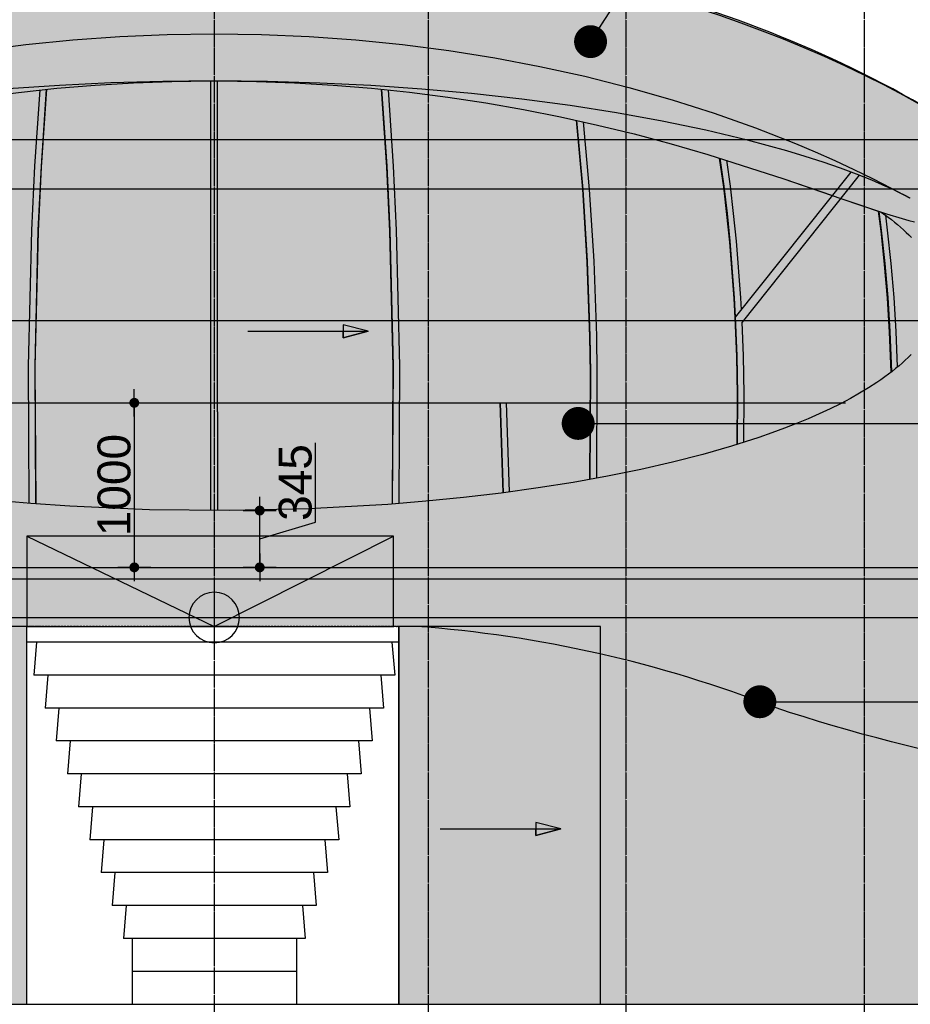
# Model space of a CAD drawing. Header units: metres. Extents: x 135527 to 1530300, y -118103 to -69281.
# Tile 68 of 88: x 208094 to 213506, y -94335 to -88352. Entities that reach past the tile are written whole.
import ezdxf

# ---------------------------------------------------------------- set-up
doc = ezdxf.new("R2010")
doc.units = ezdxf.units.M
doc.header["$LTSCALE"] = 0.1
doc.header["$PDMODE"] = 35
for name, pattern in [('DASHDOT', [1, 0.5, -0.25, 0, -0.25]), ('DASHDOT2', [12.7, 6.35, -3.175, 0, -3.175]), ('HIDDEN', [0.375, 0.25, -0.125]), ('HIDDEN2', [4.7625, 3.175, -1.5875])]:
    doc.linetypes.add(name, pattern=pattern)
doc.layers.get('DEFPOINTS').update_dxf_attribs({"color": 6})
for name, color, linetype in [('_01-STRAMIENEN', 8, 'DASHDOT2'), ('_02-section-thick', 3, 'Continuous'), ('_02Constructie', 2, 'Continuous'), ('_03-PROJECTION', 1, 'Continuous'), ('_04-HIDDEN', 7, 'HIDDEN2'), ('_05-TEXT', 8, 'Continuous'), ('_05text100', 8, 'Continuous'), ('_06-DIMENSIONS', 7, 'Continuous')]:
    doc.layers.add(name, color=color, linetype=linetype)
doc.layers.add('_01Hulplijnen', color=6, linetype='Continuous', plot=False)
for name, color, linetype, true_color in [('_09_afdruiprand', 7, 'Continuous', 0xd49d1c), ('_09_hatch_kleur', 7, 'Continuous', 0x87ded1), ('_09_hatch_zand_licht', 7, 'Continuous', 0xf4e799), ('Default', 7, 'Continuous', 0x000000)]:
    doc.layers.add(name, color=color, linetype=linetype, true_color=true_color)
doc.styles.add('NIO 1_100 klein', font='arial.ttf', dxfattribs={"height": 200})
doc.styles.add('NIOstandard', font='arial.ttf')
doc.dimstyles.new('NIO-100-KLEIN', dxfattribs={"dimtxt": 200, "dimasz": 20, "dimexe": 2, "dimexo": 5, "dimgap": 20, "dimtad": 1, "dimdec": 0, "dimzin": 0, "dimdsep": 46, "dimtxsty": 'NIOstandard', "dimblk1": 'MAATSTR', "dimblk2": 'MAATSTR', "dimsah": 1, "dimcen": 0, "dimdle": 1.5, "dimse1": 1, "dimse2": 1, "dimclrd": 7, "dimclre": 256, "dimclrt": 256, "dimazin": 0, "dimtfac": 1, "dimtdec": 0, "dimtofl": 0, "dimtmove": 1, "dimatfit": 2, "dimldrblk": 'MAATSTR', "dimfxl": 1, "dimtvp": 1, "dimtolj": 1, "dimtzin": 0, "dimarcsym": 0})
doc.dimstyles.new('NIO-5-KLEIN', dxfattribs={"dimtxt": 10, "dimasz": 1, "dimexe": 2, "dimexo": 5, "dimgap": 1, "dimtad": 1, "dimdec": 0, "dimzin": 0, "dimdsep": 46, "dimtxsty": 'NIOstandard', "dimblk1": 'MAATSTR', "dimblk2": 'MAATSTR', "dimsah": 1, "dimcen": 0, "dimdle": 1.5, "dimse1": 1, "dimse2": 1, "dimclrd": 7, "dimclre": 256, "dimclrt": 256, "dimazin": 0, "dimtfac": 1, "dimtdec": 0, "dimtofl": 0, "dimtmove": 1, "dimatfit": 2, "dimldrblk": 'MAATSTR', "dimfxl": 1, "dimtvp": 1, "dimtolj": 1, "dimtzin": 0, "dimarcsym": 0})

# ---------------------------------------------------------------- blocks, each defined once
blk = doc.blocks.new('refpoint')
at = {"layer": '_01Hulplijnen'}
for p, q in [((0, 307), (0, -307)), ((307, 0), (-307, 0))]:
    blk.add_line(p, q, dxfattribs=at)
blk.add_circle((0, 0), 307, dxfattribs=at)
blk = doc.blocks.new('*U326')
at = {"layer": '_01-STRAMIENEN', "linetype": 'DASHDOT', "ltscale": 40}
for points in [[(4700, 7145.4), (4700, -2112)], [(6000, 7145.4), (6000, -2112)], [(7200, 7145.4), (7200, -2112)], [(8650, 7145.4), (8650, -2112)]]:
    blk.add_lwpolyline(points, dxfattribs=at)
at = {"layer": '_01Hulplijnen'}
blk.add_lwpolyline([(11200, 2350, 0.144878), (10762.2, 3829.1, 0.107174), (9296.2, 5284.5, 0.077575), (7293.9, 6162.8, 0.064725), (4700, 6500, 0.064725), (2106.1, 6162.8, 0.077575), (103.8, 5284.5, 0.107174), (-1362.2, 3829.1, 0.144878), (-1800, 2350, 0.144878), (-1362.2, 870.9, 0.107174), (103.8, -584.5, 0.077575), (2106.1, -1462.8, 0.064725), (4700, -1800, 0.064725), (7293.9, -1462.8, 0.077575), (9296.2, -584.5, 0.107174), (10762.2, 870.9, 0.144878)], format="xyb", close=True, dxfattribs=at)
at = {"layer": '_04-HIDDEN', "xscale": -0.5, "yscale": 0.5}
blk.add_blockref('refpoint', (4700, 2350), dxfattribs=at)
blk = doc.blocks.new('*U396')
at = {"layer": '_01-STRAMIENEN', "color": 253, "linetype": 'HIDDEN', "ltscale": 40}
for points in [[(-14151.5, 5255), (1244.5, 5255)], [(-14151.5, 4955), (1244.5, 4955)], [(-14151.5, 4155), (1244.5, 4155)], [(-14151.5, 2655), (1244.5, 2655)], [(-14151.5, 2350), (1244.5, 2350)], [(-14151.5, 0), (1244.5, 0)]]:
    blk.add_lwpolyline(points, dxfattribs=at)
at = {"layer": '_01Hulplijnen', "ltscale": 40}
blk.add_lwpolyline([(-14151.5, 2585), (1244.5, 2585)], dxfattribs=at)
blk = doc.blocks.new('voorgevel')
at = {"layer": 'Default', "color": 1}
for p, q in [((-1139.2, 0), (-1139.2, 2296.7)), ((-1129.9, 2296.7), (-1139.2, 2296.7)), ((-1129.9, 2296.7), (-1127.5, 2296.7)), ((-1110.8, 2296.7), (-1127.5, 2296.7)), ((-1110.8, 2296.7), (-1108, 2296.7)), ((-1091.8, 2296.7), (-1108, 2296.7)), ((-1091.8, 2296.7), (-1088.5, 2296.7)), ((-1072.7, 2296.7), (-1088.5, 2296.7)), ((-1072.7, 2296.7), (-1069, 2296.7)), ((-1053.6, 2296.7), (-1069, 2296.7)), ((-1053.6, 2296.7), (-1049.6, 2296.7)), ((-1034.6, 2296.7), (-1049.6, 2296.7)), ((-1034.6, 2296.7), (-1030.1, 2296.7)), ((-1015.5, 2296.7), (-1030.1, 2296.7)), ((-1015.5, 2296.7), (-1010.7, 2296.7)), ((-996.4, 2296.7), (-1010.7, 2296.7)), ((-996.4, 2296.7), (-991.3, 2296.7)), ((-977.3, 2296.7), (-991.3, 2296.7)), ((-977.3, 2296.7), (-971.9, 2296.7)), ((-958.2, 2296.7), (-971.9, 2296.7)), ((-958.2, 2296.7), (-952.4, 2296.7)), ((-939.1, 2296.7), (-952.4, 2296.7)), ((-939.1, 2296.7), (-933.1, 2296.7)), ((-920, 2296.7), (-933.1, 2296.7)), ((-920, 2296.7), (-913.7, 2296.7)), ((-900.9, 2296.7), (-913.7, 2296.7)), ((-900.9, 2296.7), (-894.3, 2296.7)), ((-881.8, 2296.7), (-894.3, 2296.7)), ((-881.8, 2296.7), (-874.8, 2296.7)), ((-862.6, 2296.7), (-874.8, 2296.7)), ((-862.6, 2296.7), (-855.5, 2296.7)), ((-843.5, 2296.7), (-855.5, 2296.7)), ((-843.5, 2296.7), (-836.1, 2296.7)), ((-824.3, 2296.7), (-836.1, 2296.7)), ((-824.3, 2296.7), (-816.7, 2296.7)), ((-805.2, 2296.7), (-816.7, 2296.7)), ((-805.2, 2296.7), (-797.3, 2296.7)), ((-786, 2296.7), (-797.3, 2296.7)), ((-786, 2296.7), (-778, 2296.7)), ((-766.9, 2296.7), (-778, 2296.7)), ((-766.9, 2296.7), (-758.7, 2296.7)), ((-747.7, 2296.7), (-758.7, 2296.7)), ((-747.7, 2296.7), (-739.4, 2296.7)), ((-728.6, 2296.7), (-739.4, 2296.7)), ((-728.6, 2296.7), (-720.2, 2296.7)), ((-709.4, 2296.7), (-720.2, 2296.7)), ((-709.4, 2296.7), (-700.9, 2296.7)), ((-690.2, 2296.7), (-700.9, 2296.7)), ((-690.2, 2296.7), (-681.7, 2296.7)), ((-671.1, 2296.7), (-681.7, 2296.7)), ((-671.1, 2296.7), (-662.5, 2296.7)), ((-651.9, 2296.7), (-662.5, 2296.7)), ((-651.9, 2296.7), (-643.3, 2296.7)), ((-632.7, 2296.7), (-643.3, 2296.7)), ((-632.7, 2296.7), (-624.1, 2296.7)), ((-613.5, 2296.7), (-624.1, 2296.7)), ((-613.5, 2296.7), (-605, 2296.7)), ((-594.4, 2296.7), (-605, 2296.7)), ((-594.4, 2296.7), (-585.8, 2296.7)), ((-575.2, 2296.7), (-585.8, 2296.7)), ((-575.2, 2296.7), (-566.6, 2296.7)), ((-556.1, 2296.7), (-566.6, 2296.7)), ((-556.1, 2296.7), (-547.4, 2296.7)), ((-537, 2296.7), (-547.4, 2296.7)), ((-537, 2296.7), (-528.3, 2296.7)), ((-517.8, 2296.7), (-528.3, 2296.7)), ((-517.8, 2296.7), (-509.2, 2296.7)), ((-498.6, 2296.7), (-509.2, 2296.7)), ((-498.6, 2296.7), (-490, 2296.7)), ((-479.5, 2296.7), (-490, 2296.7)), ((-479.5, 2296.7), (-471, 2296.7)), ((-460.3, 2296.7), (-471, 2296.7)), ((-460.3, 2296.7), (-451.9, 2296.7)), ((-441.2, 2296.7), (-451.9, 2296.7)), ((-441.2, 2296.7), (-432.8, 2296.7)), ((-422, 2296.7), (-432.8, 2296.7)), ((-422, 2296.7), (-413.8, 2296.7)), ((-402.9, 2296.7), (-413.8, 2296.7)), ((-402.9, 2296.7), (-394.8, 2296.7)), ((-383.7, 2296.7), (-394.8, 2296.7)), ((-383.7, 2296.7), (-375.8, 2296.7)), ((-364.5, 2296.7), (-375.8, 2296.7)), ((-364.5, 2296.7), (-356.8, 2296.7)), ((-345.4, 2296.7), (-356.8, 2296.7)), ((-345.4, 2296.7), (-337.8, 2296.7)), ((-326.2, 2296.7), (-337.8, 2296.7)), ((-326.2, 2296.7), (-318.9, 2296.7)), ((-307, 2296.7), (-318.9, 2296.7)), ((-307, 2296.7), (-300, 2296.7)), ((-287.9, 2296.7), (-300, 2296.7)), ((-287.9, 2296.7), (-281.1, 2296.7)), ((-268.7, 2296.7), (-281.1, 2296.7)), ((-268.7, 2296.7), (-262.2, 2296.7)), ((-249.5, 2296.7), (-262.2, 2296.7)), ((-249.5, 2296.7), (-243.3, 2296.7)), ((-230.3, 2296.7), (-243.3, 2296.7)), ((-230.3, 2296.7), (-224.5, 2296.7)), ((-211.1, 2296.7), (-224.5, 2296.7)), ((-211.1, 2296.7), (-205.7, 2296.7)), ((-192, 2296.7), (-205.7, 2296.7)), ((-192, 2296.7), (-186.9, 2296.7)), ((-172.8, 2296.7), (-186.9, 2296.7)), ((-172.8, 2296.7), (-168.1, 2296.7)), ((-153.6, 2296.7), (-168.1, 2296.7)), ((-153.6, 2296.7), (-149.4, 2296.7)), ((-134.4, 2296.7), (-149.4, 2296.7)), ((-134.4, 2296.7), (-130.7, 2296.7)), ((-115.2, 2296.7), (-130.7, 2296.7)), ((-115.2, 2296.7), (-111.9, 2296.7)), ((-96.1, 2296.7), (-111.9, 2296.7)), ((-96.1, 2296.7), (-93.2, 2296.7)), ((-76.9, 2296.7), (-93.2, 2296.7)), ((-76.9, 2296.7), (-74.5, 2296.7)), ((-57.7, 2296.7), (-74.5, 2296.7)), ((-57.7, 2296.7), (-55.9, 2296.7)), ((-38.5, 2296.7), (-55.9, 2296.7)), ((-38.5, 2296.7), (-37.3, 2296.7)), ((-19.3, 2296.7), (-37.3, 2296.7)), ((-19.3, 2296.7), (-9.2, 2296.7)), ((-0.1, 2296.7), (-9.2, 2296.7)), ((-0.1, 2296.7), (0, 2296.7)), ((0, 2296.7), (19, 2296.7)), ((37.2, 2296.7), (19, 2296.7)), ((37.2, 2296.7), (38.2, 2296.7)), ((55.9, 2296.7), (38.2, 2296.7)), ((55.9, 2296.7), (57.4, 2296.7)), ((74.5, 2296.7), (57.4, 2296.7)), ((74.5, 2296.7), (76.6, 2296.7)), ((93.2, 2296.7), (76.6, 2296.7)), ((93.2, 2296.7), (95.8, 2296.7)), ((111.9, 2296.7), (95.8, 2296.7)), ((111.9, 2296.7), (115, 2296.7)), ((130.6, 2296.7), (115, 2296.7)), ((130.6, 2296.7), (134.2, 2296.7)), ((149.4, 2296.7), (134.2, 2296.7)), ((149.4, 2296.7), (153.4, 2296.7)), ((168.1, 2296.7), (153.4, 2296.7)), ((168.1, 2296.7), (172.6, 2296.7)), ((186.9, 2296.7), (172.6, 2296.7)), ((186.9, 2296.7), (191.8, 2296.7)), ((205.7, 2296.7), (191.8, 2296.7)), ((205.7, 2296.7), (210.9, 2296.7)), ((224.5, 2296.7), (210.9, 2296.7)), ((224.5, 2296.7), (230.1, 2296.7)), ((243.3, 2296.7), (230.1, 2296.7)), ((243.3, 2296.7), (249.3, 2296.7)), ((262.1, 2296.7), (249.3, 2296.7)), ((262.1, 2296.7), (268.5, 2296.7)), ((281, 2296.7), (268.5, 2296.7)), ((281, 2296.7), (287.7, 2296.7)), ((299.9, 2296.7), (287.7, 2296.7)), ((299.9, 2296.7), (306.9, 2296.7)), ((318.8, 2296.7), (306.9, 2296.7)), ((318.8, 2296.7), (326, 2296.7)), ((337.7, 2296.7), (326, 2296.7)), ((337.7, 2296.7), (345.2, 2296.7)), ((356.7, 2296.7), (345.2, 2296.7)), ((356.7, 2296.7), (364.4, 2296.7)), ((375.7, 2296.7), (364.4, 2296.7)), ((375.7, 2296.7), (383.6, 2296.7)), ((394.7, 2296.7), (383.6, 2296.7)), ((394.7, 2296.7), (402.7, 2296.7)), ((413.7, 2296.7), (402.7, 2296.7)), ((413.7, 2296.7), (421.9, 2296.7)), ((432.7, 2296.7), (421.9, 2296.7)), ((432.7, 2296.7), (441.1, 2296.7)), ((451.8, 2296.7), (441.1, 2296.7)), ((451.8, 2296.7), (460.3, 2296.7)), ((470.8, 2296.7), (460.3, 2296.7)), ((470.8, 2296.7), (479.4, 2296.7)), ((489.9, 2296.7), (479.4, 2296.7)), ((489.9, 2296.7), (498.6, 2296.7)), ((509, 2296.7), (498.6, 2296.7)), ((509, 2296.7), (517.7, 2296.7)), ((528.1, 2296.7), (517.7, 2296.7)), ((528.1, 2296.7), (536.9, 2296.7)), ((547.2, 2296.7), (536.9, 2296.7)), ((547.2, 2296.7), (556.1, 2296.7)), ((566.3, 2296.7), (556.1, 2296.7)), ((566.3, 2296.7), (575.2, 2296.7)), ((585.5, 2296.7), (575.2, 2296.7)), ((585.5, 2296.7), (594.4, 2296.7)), ((604.6, 2296.7), (594.4, 2296.7)), ((604.6, 2296.7), (613.5, 2296.7)), ((623.8, 2296.7), (613.5, 2296.7)), ((623.8, 2296.7), (632.7, 2296.7)), ((643, 2296.7), (632.7, 2296.7)), ((643, 2296.7), (651.8, 2296.7)), ((662.3, 2296.7), (651.8, 2296.7)), ((662.3, 2296.7), (671, 2296.7)), ((681.5, 2296.7), (671, 2296.7)), ((681.5, 2296.7), (690.2, 2296.7)), ((700.7, 2296.7), (690.2, 2296.7)), ((700.7, 2296.7), (709.3, 2296.7)), ((720, 2296.7), (709.3, 2296.7)), ((720, 2296.7), (728.5, 2296.7)), ((739.3, 2296.7), (728.5, 2296.7)), ((739.3, 2296.7), (747.6, 2296.7)), ((758.5, 2296.7), (747.6, 2296.7)), ((758.5, 2296.7), (766.7, 2296.7)), ((777.9, 2296.7), (766.7, 2296.7)), ((777.9, 2296.7), (785.9, 2296.7)), ((797.2, 2296.7), (785.9, 2296.7)), ((797.2, 2296.7), (805, 2296.7)), ((816.5, 2296.7), (805, 2296.7)), ((816.5, 2296.7), (824.2, 2296.7)), ((835.8, 2296.7), (824.2, 2296.7)), ((835.8, 2296.7), (843.3, 2296.7)), ((855.2, 2296.7), (843.3, 2296.7)), ((855.2, 2296.7), (862.4, 2296.7)), ((874.6, 2296.7), (862.4, 2296.7)), ((874.6, 2296.7), (881.5, 2296.7)), ((893.9, 2296.7), (881.5, 2296.7)), ((893.9, 2296.7), (900.7, 2296.7)), ((913.3, 2296.7), (900.7, 2296.7)), ((913.3, 2296.7), (919.8, 2296.7)), ((932.7, 2296.7), (919.8, 2296.7)), ((932.7, 2296.7), (938.9, 2296.7)), ((952.1, 2296.7), (938.9, 2296.7)), ((952.1, 2296.7), (958, 2296.7)), ((971.6, 2296.7), (958, 2296.7)), ((971.6, 2296.7), (977.1, 2296.7)), ((991, 2296.7), (977.1, 2296.7)), ((991, 2296.7), (996.1, 2296.7)), ((1010.5, 2296.7), (996.1, 2296.7)), ((1010.5, 2296.7), (1015.2, 2296.7)), ((1029.9, 2296.7), (1015.2, 2296.7)), ((1029.9, 2296.7), (1034.3, 2296.7)), ((1049.4, 2296.7), (1034.3, 2296.7)), ((1049.4, 2296.7), (1053.4, 2296.7)), ((1068.8, 2296.7), (1053.4, 2296.7)), ((1068.8, 2296.7), (1072.5, 2296.7)), ((1088.3, 2296.7), (1072.5, 2296.7)), ((1088.3, 2296.7), (1091.5, 2296.7)), ((1107.8, 2296.7), (1091.5, 2296.7)), ((1107.8, 2296.7), (1110.6, 2296.7)), ((1121.7, 2296.7), (1110.6, 2296.7)), ((1121.7, 0), (1121.7, 2296.7)), ((1121.7, 2200), (-1139.2, 2200)), ((-1079.9, 2200), (-1096.4, 2000)), ((1079.9, 2200), (1096.4, 2000)), ((1096.4, 2000), (-1096.4, 2000)), ((-1011.8, 2000), (-1028.4, 1800)), ((1011.8, 2000), (1028.4, 1800)), ((1028.4, 1800), (-1028.4, 1800)), ((-943.8, 1800), (-960.3, 1600)), ((943.8, 1800), (960.3, 1600)), ((960.3, 1600), (-960.3, 1600)), ((-875.7, 1600), (-892.3, 1400)), ((875.7, 1600), (892.3, 1400)), ((892.3, 1400), (-892.3, 1400)), ((-807.7, 1400), (-824.2, 1200)), ((807.7, 1400), (824.2, 1200)), ((824.2, 1200), (-824.2, 1200)), ((-739.6, 1200), (-756.2, 1000)), ((739.6, 1200), (756.2, 1000)), ((756.2, 1000), (-756.2, 1000)), ((-671.6, 1000), (-688.1, 800)), ((671.6, 1000), (688.1, 800)), ((688.1, 800), (-688.1, 800)), ((-603.6, 800), (-620.1, 600)), ((603.6, 800), (620.1, 600)), ((620.1, 600), (-620.1, 600)), ((-535.5, 600), (-552.1, 400)), ((535.5, 600), (552.1, 400)), ((552.1, 400), (-552.1, 400)), ((-499.2, 400), (-499.2, 0)), ((499.2, 400), (499.2, 0)), ((499.2, 200), (-499.2, 200))]:
    blk.add_line(p, q, dxfattribs=at)
blk.add_lwpolyline([(-1139.2, 2296.7), (1089.9, 2296.7), (1089.9, 2845.6), (-1139.2, 2845.6)], close=True, dxfattribs=at)
blk = doc.blocks.new('arrow')
at = {"layer": '_03-PROJECTION'}
h = blk.add_hatch(color=256, dxfattribs=at)
h.dxf.hatch_style = 1
h.paths.add_polyline_path([(-580.4, 39), (-580.4, -39), (-732, 0)])
for points in [[(0, 0), (-732, 0), (-580.4, 39), (-580.4, 0)], [(0, 0), (-732, 0), (-580.4, -39), (-580.4, 0)]]:
    blk.add_lwpolyline(points, dxfattribs=at)
blk.add_lwpolyline([(-580.4, 39), (-580.4, -39), (-732, 0)], close=True, dxfattribs=at)
blk = doc.blocks.new('hatches_voorgevel')
at = {"layer": '_02Constructie'}
h = blk.add_hatch(dxfattribs=at)
h.set_pattern_fill('AR-SAND', color=253, scale=5)
h.set_pattern_definition([(37.5, (-193163.63, 91985.2), (-8.00016, 244.70662), [0, -193.04, 0, -215.9, 0, -206.375]), (7.5, (-193163.63, 91985.2), (224.76164, 358.41255), [0, -104.14, 0, -173.99, 0, -66.675]), (327.5, (-193319.84, 91985.2), (395.49619, 0.7186), [0, -63.5, 0, -228.6, 0, -298.45]), (317.5, (-193319.84, 91985.2), (381.77823, 111.46466), [0, -31.75, 0, -149.86, 0, -171.45])])
edge = h.paths.add_edge_path()
edge.add_line((-5380.9, -2350), (-1149.6, -2350.1))
edge.add_line((-1149.6, -2350.1), (-1149.5, -53.3))
edge.add_line((-1149.5, -53.3), (1123.4, -53.3))
edge.add_line((1123.4, -53.3), (1123.4, -2350))
edge.add_line((1123.4, -2350), (5362.4, -2350))
edge.add_arc((1957.3, 1148), 4881.7, 314.2289, 327.31173)
edge.add_arc((3758.8, -8), 2741.2, 327.31173, 360.16701)
edge.add_arc((3758.8, -8), 2741.2, 0.16701, 33.02229)
edge.add_arc((1964.1, -1174.5), 4881.7, 33.02229, 57.49197)
edge.add_arc((785.3, -3024.2), 7075.1, 57.49197, 75.28915)
edge.add_arc((17.3, -5949.5), 10099.5, 75.28915, 90.16701)
edge.add_arc((17.3, -5949.5), 10099.5, 90.16701, 105.04487)
edge.add_arc((-767.8, -3028.7), 7075.1, 105.04487, 122.84206)
edge.add_arc((-1957.3, -1185.9), 4881.7, 122.84206, 147.31173)
edge.add_arc((-3758.8, -29.9), 2741.2, 147.31173, 180.16701)
edge.add_arc((-3758.8, -29.9), 2741.2, 180.16701, 213.02229)
edge.add_arc((-1964.1, 1136.6), 4881.7, 213.02229, 225.57909)
at = {"layer": '_09_hatch_zand_licht'}
h = blk.add_hatch(color=41, dxfattribs=at)
h.dxf.hatch_style = 1
h.set_gradient(color1=(250, 237, 163), color2=(223, 195, 129), rotation=90, tint=1, name='INVCYLINDER')
edge = h.paths.add_edge_path()
edge.add_line((-5380.9, -2350), (-1138.5, -2350.1))
edge.add_line((-1138.5, -2350.1), (-1138.4, -53.3))
edge.add_line((-1138.4, -53.3), (1123.2, -53.3))
edge.add_line((1123.2, -53.3), (1123.2, -2350))
edge.add_line((1123.2, -2350), (5362.4, -2350))
edge.add_arc((1957.3, 1148), 4881.7, 314.2289, 327.31173)
edge.add_arc((3758.8, -8), 2741.2, 327.31173, 360.16701)
edge.add_arc((3758.8, -8), 2741.2, 0.16701, 33.02229)
edge.add_arc((1964.1, -1174.5), 4881.7, 33.02229, 57.49197)
edge.add_arc((785.3, -3024.2), 7075.1, 57.49197, 75.28915)
edge.add_arc((17.3, -5949.5), 10099.5, 75.28915, 90.16701)
edge.add_arc((17.3, -5949.5), 10099.5, 90.16701, 105.04487)
edge.add_arc((-767.8, -3028.7), 7075.1, 105.04487, 122.84206)
edge.add_arc((-1957.3, -1185.9), 4881.7, 122.84206, 147.31173)
edge.add_arc((-3758.8, -29.9), 2741.2, 147.31173, 180.16701)
edge.add_arc((-3758.8, -29.9), 2741.2, 180.16701, 213.02229)
edge.add_arc((-1964.1, 1136.6), 4881.7, 213.02229, 225.57909)
blk = doc.blocks.new('MAATSTR')
at = {"linetype": 'Continuous'}
for p, q in [((0, 5), (0, -5)), ((-4.167, 0), (4.167, 0))]:
    blk.add_line(p, q, dxfattribs=at)
at = {"linetype": 'Continuous', "const_width": 1.5}
blk.add_lwpolyline([(-0.75, 0, 1), (0.75, 0, 1)], format="xyb", close=True, dxfattribs=at)
blk = doc.blocks.new('*D351')
at = {"layer": '_06-DIMENSIONS', "color": 7, "lineweight": -2, "transparency": 16777216}
blk.add_line((208790.3, -90700.2), (208790.3, -91660.2), dxfattribs=at)
at = {"layer": 'DEFPOINTS', "color": 0, "transparency": 16777216}
for p in [(209276.1, -90680.2), (208790.3, -91680.2), (209276.1, -91680.2)]:
    blk.add_point(p, dxfattribs=at)
at = {"layer": '_06-DIMENSIONS', "color": 7, "lineweight": -2, "transparency": 16777216, "xscale": 20, "yscale": 20, "zscale": 20}
for p, rotation in [((208790.3, -90680.2), 90), ((208790.3, -91680.2), 270)]:
    blk.add_blockref('MAATSTR', p, dxfattribs=dict(at, rotation=rotation))
at = {"layer": '_06-DIMENSIONS', "transparency": 16777216, "insert": (208668.1, -91180.2), "char_height": 200, "attachment_point": 5, "rotation": 90, "style": 'NIOstandard'}
blk.add_mtext('\\A1;1000', dxfattribs=at)
blk = doc.blocks.new('gevel_nieuw')
h = blk.add_hatch(color=255)
h.dxf.hatch_style = 1
h.paths.add_polyline_path([(5381.3, 5610.5), (5613.8, 5607.3), (5846.2, 5598.9), (6079.7, 5585.1), (6312.8, 5566), (6545, 5541.7), (6776.4, 5512), (7007.4, 5477), (7237.5, 5436.8), (7462, 5392.4), (7685.5, 5343), (7908.8, 5288.4), (8134.9, 5228), (8356, 5164.1), (8817.9, 5016.4), (9164.5, 4897), (9410.5, 4814.1), (9452.5, 4783.6), (9472.4, 4768.3), (9492, 4752.6), (9510.2, 4737.6), (9528.1, 4722.2), (9545.6, 4706.4), (9562.8, 4690.3), (9578.4, 4675), (9593.6, 4659.3), (9608.4, 4643.3), (9622.8, 4627), (9635.6, 4611.7), (9648, 4596.1), (9659.9, 4580.1), (9671.4, 4563.8), (9681.7, 4548.2), (9691.5, 4532.3), (9700.8, 4516.1), (9709.6, 4499.5), (9717.2, 4483.7), (9720.9, 4475.8), (9724.4, 4467.7), (9727.7, 4459.6), (9730.9, 4451.4), (9733.9, 4443.2), (9736.8, 4434.9), (9739.4, 4426.9), (9741.9, 4418.8), (9744.2, 4410.7), (9746.3, 4402.6), (9748.3, 4394.4), (9750.1, 4386.2), (9751.8, 4377.9), (9753.2, 4369.6), (9754.5, 4361.5), (9755.6, 4353.4), (9756.5, 4345.3), (9757.3, 4337.1), (9757.8, 4329.2), (9758.3, 4321.2), (9758.5, 4313.2), (9758.6, 4305.3), (9758.5, 4296.2), (9758.2, 4287.2), (9757.6, 4278.2), (9756.9, 4269.2), (9756, 4260.4), (9754.9, 4251.5), (9753.5, 4242.7), (9752, 4234), (9750.2, 4224.7), (9748.2, 4215.5), (9745.9, 4206.3), (9743.5, 4197.2), (9740.8, 4188.2), (9738, 4179.2), (9735, 4170.3), (9731.8, 4161.4), (9728.2, 4152.2), (9724.5, 4143.1), (9720.6, 4134), (9716.5, 4125.1), (9712.2, 4116.2), (9707.7, 4107.4), (9703.1, 4098.7), (9698.3, 4090), (9693.1, 4081), (9687.8, 4072.1), (9676.6, 4054.5), (9664.2, 4036.5), (9651.3, 4018.8), (9637.1, 4000.7), (9622.4, 3983), (9607.1, 3965.8), (9591.4, 3948.9), (9573.9, 3931.1), (9555.9, 3913.7), (9537.5, 3896.8), (9518.7, 3880.2), (9497.7, 3862.5), (9476.2, 3845.2), (9454.4, 3828.4), (9432.2, 3812), (9408.2, 3794.9), (9383.8, 3778.1), (9334.1, 3746), (9279.3, 3712.9), (9223.4, 3681.4), (9162.1, 3649.1), (9100, 3618.4), (9033.9, 3587.7), (8967.2, 3558.5), (8895, 3528.7), (8822.2, 3500.4), (8744.8, 3471.9), (8666.8, 3444.8), (8501.5, 3391.8), (8326.5, 3341.7), (8142.5, 3294.5), (7949.9, 3250.4), (7747, 3209.1), (7538.9, 3171.6), (7326.5, 3137.9), (7101.2, 3106.8), (6873, 3079.8), (6642.7, 3056.9), (6412.1, 3038), (5931.4, 3011.1), (5448.1, 3000.3), (4963.3, 3005.3), (4479.3, 3026.3), (4243.5, 3042.5), (4008, 3062.9), (3774, 3087.5), (3551.5, 3115), (3335.6, 3146), (3120.4, 3181.3), (2913.6, 3219.8), (2716.6, 3261.2), (2527.5, 3305.7), (2345.2, 3353.8), (2171.9, 3404.8), (2008.5, 3458.6), (1931.5, 3486.1), (1855.2, 3515), (1783.5, 3543.8), (1712.4, 3574), (1646.8, 3603.6), (1582, 3634.8), (1522.6, 3665.1), (1464, 3697), (1410, 3728.4), (1357, 3761.5), (1308.5, 3794), (1284.8, 3810.9), (1261.3, 3828.3), (1240.1, 3844.7), (1219.1, 3861.5), (1198.6, 3878.7), (1178.4, 3896.4), (1160.5, 3912.9), (1143, 3929.8), (1125.9, 3947.1), (1109.2, 3964.9), (1094.1, 3981.9), (1079.5, 3999.4), (1065.4, 4017.3), (1051.9, 4035.6), (1040.1, 4052.8), (1028.8, 4070.3), (1023.4, 4079.2), (1018.2, 4088.2), (1013.1, 4097.4), (1008.2, 4106.6), (1003.9, 4115.2), (999.7, 4123.9), (995.6, 4132.7), (991.7, 4141.5), (988, 4150.4), (984.5, 4159.4), (981.2, 4168.5), (978, 4177.7), (975.2, 4186.5), (972.6, 4195.4), (970.1, 4204.4), (967.9, 4213.4), (965.8, 4222.4), (964, 4231.5), (962.3, 4240.7), (960.9, 4249.8), (959.7, 4258.9), (958.7, 4268.1), (958, 4277.2), (957.4, 4286.3), (957.1, 4295.5), (957, 4304.7), (957, 4313.8), (957.4, 4323), (957.9, 4332), (958.6, 4341), (959.5, 4350), (960.7, 4359), (962, 4367.9), (963.6, 4376.8), (965.3, 4385.6), (967.2, 4394.4), (969.5, 4403.6), (971.9, 4412.7), (974.5, 4421.7), (977.3, 4430.6), (980.3, 4439.5), (983.5, 4448.4), (986.9, 4457.2), (990.4, 4465.9), (994.4, 4475.1), (998.6, 4484.3), (1002.9, 4493.5), (1007.5, 4502.5), (1012.2, 4511.4), (1017.1, 4520.3), (1022.1, 4529), (1027.3, 4537.7), (1033, 4546.8), (1038.8, 4555.8), (1050.9, 4573.5), (1063.5, 4590.7), (1076.7, 4607.6), (1091.2, 4625.2), (1106.2, 4642.3), (1122.9, 4660.3), (1140.1, 4677.9), (1158.7, 4695.9), (1177.6, 4713.4), (1197, 4730.4), (1216.7, 4747), (1238.2, 4764.4), (1260.1, 4781.3), (1282.3, 4797.8), (1305.4, 4814.3), (1550.3, 4897.1), (2130.2, 5093.3), (2360.7, 5164.7), (2581.7, 5228.6), (2807.8, 5288.9), (3031.1, 5343.4), (3254.6, 5392.8), (3479.1, 5437.2), (3707.5, 5477.1), (3936.7, 5511.8), (4168.2, 5541.5), (4400.3, 5565.9), (4633.2, 5585), (4866.4, 5598.8), (5099.9, 5607.3), (5333.5, 5610.5)])
h = blk.add_hatch(color=255)
h.dxf.hatch_style = 1
h.paths.add_polyline_path([(9276.7, 5038), (9260.9, 5044.3), (9227.6, 5056.6), (9114.3, 4914.3), (9164.5, 4897)])
h = blk.add_hatch(color=253)
h.dxf.hatch_style = 1
h.paths.add_polyline_path([(5337.5, 3655), (5377.5, 3655), (9173.3, 3655), (9162.1, 3649.1), (9100, 3618.4), (9033.9, 3587.7), (8967.2, 3558.5), (8895, 3528.7), (8822.2, 3500.4), (8744.8, 3471.9), (8666.8, 3444.8), (8501.5, 3391.8), (8326.5, 3341.7), (8142.5, 3294.5), (7949.9, 3250.4), (7747, 3209.1), (7538.9, 3171.6), (7326.5, 3137.9), (7101.2, 3106.8), (6873, 3079.8), (6642.7, 3056.9), (6412.1, 3038), (5931.4, 3011.1), (5448.1, 3000.3), (4963.3, 3005.3), (4479.3, 3026.3), (4243.5, 3042.5), (4008, 3062.9), (3774, 3087.5), (3551.5, 3115), (3335.6, 3146), (3120.4, 3181.3), (2913.6, 3219.8), (2716.6, 3261.2), (2527.5, 3305.7), (2345.2, 3353.8), (2171.9, 3404.8), (2008.5, 3458.6), (1931.5, 3486.1), (1855.2, 3515), (1783.5, 3543.8), (1712.4, 3574), (1646.8, 3603.6), (1582, 3634.8), (1542.4, 3655), (5337.5, 3655)])
at = {"layer": '_09_hatch_kleur'}
h = blk.add_hatch(color=256, dxfattribs=at)
h.dxf.hatch_style = 1
h.paths.add_polyline_path([(2130.2, 5093.3), (2360.7, 5164.7), (2581.7, 5228.6), (2807.8, 5288.9), (3031.1, 5343.4), (3153.2, 5370.4), (3153.2, 5371), (3155.3, 5371.5), (3155.2, 5370.8), (3254.6, 5392.8), (3479.1, 5437.2), (3707.5, 5477.1), (3936.7, 5511.8), (4168.2, 5541.5), (4400.3, 5565.9), (4633.2, 5585), (4866.4, 5598.8), (5099.9, 5607.3), (5277.7, 5609.7), (5045.8, 5607.6), (4729.5, 5598.5), (4417.5, 5583.4), (4106, 5562.1), (3793.5, 5534.3), (3493.9, 5501.2), (3199.7, 5462.1), (2918.1, 5418.1), (2642, 5368.1), (2374.1, 5312.2), (2121.2, 5251.8), (1882, 5186.8), (1770.6, 5153.3), (1659.8, 5117.7), (1554.3, 5081.4), (1487.3, 5056.7), (1600.4, 4914.5)])
h = blk.add_hatch(color=256, dxfattribs=at)
h.dxf.hatch_style = 1
h.paths.add_polyline_path([(8584.7, 5093.3), (8354.2, 5164.7), (8133.2, 5228.6), (7907.1, 5288.9), (7683.8, 5343.4), (7561.7, 5370.4), (7561.7, 5371), (7559.6, 5371.5), (7559.7, 5370.8), (7460.3, 5392.8), (7235.8, 5437.2), (7007.4, 5477.1), (6778.2, 5511.8), (6546.7, 5541.5), (6314.6, 5565.9), (6081.7, 5585), (5848.5, 5598.8), (5615, 5607.3), (5437.2, 5609.7), (5669.2, 5607.6), (5985.5, 5598.5), (6297.4, 5583.4), (6608.9, 5562.1), (6921.5, 5534.3), (7221.1, 5501.2), (7515.2, 5462.1), (7796.8, 5418.1), (8072.9, 5368.1), (8340.9, 5312.2), (8593.7, 5251.8), (8832.9, 5186.8), (8944.3, 5153.3), (9055.1, 5117.7), (9160.6, 5081.4), (9227.6, 5056.7), (9114.5, 4914.5)])
h = blk.add_hatch(color=256, dxfattribs=at)
h.dxf.hatch_style = 1
h.paths.add_polyline_path([(9517.7, 4933.4), (9478.7, 4952.2), (9439.4, 4970.3), (9352.6, 5007.7), (9276.7, 5038), (9164.5, 4897), (9443.4, 4803), (9537.8, 4774.5), (9578.1, 4763.5), (9613.5, 4754.8), (9630.2, 4751.1), (9646.9, 4747.7), (9661.4, 4745), (9675.9, 4742.8), (9688.1, 4741.2), (9694.2, 4740.6), (9700.4, 4740), (9705.6, 4739.7), (9710.9, 4739.5), (9715.9, 4739.4), (9720.9, 4739.5), (9725.3, 4739.7), (9727.5, 4739.8), (9729.7, 4740), (9731.6, 4740.2), (9733.5, 4740.5), (9735.4, 4740.8), (9737.3, 4741.1), (9739, 4741.4), (9740.6, 4741.8), (9742.3, 4742.3), (9743.1, 4742.5), (9744, 4742.8), (9744.6, 4743), (9745.3, 4743.3), (9746, 4743.6), (9746.7, 4743.8), (9747.4, 4744.1), (9748, 4744.4), (9748.7, 4744.7), (9749.3, 4745.1), (9749.8, 4745.4), (9750.4, 4745.7), (9750.9, 4746), (9751.4, 4746.3), (9751.8, 4746.6), (9752.3, 4747), (9752.8, 4747.3), (9753.2, 4747.7), (9753.7, 4748.1), (9754.1, 4748.5), (9754.5, 4748.9), (9754.7, 4749.1), (9754.9, 4749.3), (9755.1, 4749.5), (9755.3, 4749.8), (9755.5, 4750), (9755.7, 4750.2), (9755.8, 4750.5), (9756, 4750.7), (9756.2, 4750.9), (9756.3, 4751.2), (9756.5, 4751.4), (9756.6, 4751.6), (9756.7, 4751.8), (9756.8, 4752), (9756.9, 4752.2), (9757.1, 4752.4), (9757.2, 4752.7), (9757.3, 4752.9), (9757.4, 4753.1), (9757.5, 4753.3), (9757.6, 4753.5), (9757.6, 4753.8), (9757.7, 4754), (9757.8, 4754.2), (9757.9, 4754.5), (9758, 4754.7), (9758, 4755), (9758.1, 4755.2), (9758.2, 4755.5), (9758.2, 4755.8), (9758.3, 4756.1), (9758.3, 4756.3), (9758.4, 4756.6), (9758.4, 4756.9), (9758.5, 4757.2), (9758.5, 4757.4), (9758.5, 4758), (9758.6, 4758.6), (9758.6, 4759.1), (9758.6, 4759.5), (9758.6, 4759.8), (9758.6, 4760.1), (9758.5, 4760.5), (9758.5, 4761.2), (9758.4, 4761.9), (9758.3, 4762.5), (9758.1, 4763.2), (9758, 4763.9), (9757.8, 4764.6), (9757.6, 4765.3), (9757.4, 4766.1), (9757.1, 4766.8), (9756.9, 4767.6), (9756.6, 4768.3), (9756.3, 4769.1), (9756, 4769.8), (9755.6, 4770.5), (9755.2, 4771.4), (9754.8, 4772.2), (9753.9, 4773.8), (9753, 4775.4), (9752, 4777), (9750.8, 4778.7), (9749.6, 4780.5), (9748.4, 4782.2), (9747.1, 4783.8), (9745.6, 4785.7), (9744, 4787.5), (9740.8, 4791.1), (9736.8, 4795.4), (9732.6, 4799.6), (9728.1, 4803.8), (9723.4, 4808), (9718.2, 4812.4), (9712.9, 4816.8), (9700.8, 4826.2), (9688.5, 4835.2), (9673.8, 4845.4), (9658.8, 4855.2), (9641.9, 4865.8), (9624.8, 4876.1), (9587.1, 4897.5), (9552.6, 4915.8)])
at = {"layer": '_03-PROJECTION', "color": 2}
for points in [[(3931.3, 5795.2), (4212.8, 5831.4), (4498.3, 5859.9), (4784.5, 5880.1), (5070.7, 5892.2), (5357, 5896.3), (5645.5, 5892.2), (5933.8, 5879.9), (6218.3, 5859.7), (6502.1, 5831.4), (6782.4, 5795.3), (7061.6, 5751.1), (7336.8, 5699.2), (7610.4, 5639), (7876.7, 5571.9), (8140.9, 5496.5), (8394.8, 5415.3), (8645.9, 5326), (8888.9, 5230.3), (9009.2, 5179.4), (9128.5, 5126.4), (9243.4, 5073), (9357.4, 5017.5), (9470.3, 4959.9), (9582.1, 4900.2)], [(9591.4, 3948.9), (9573.9, 3931.1), (9555.9, 3913.7), (9537.5, 3896.8), (9518.7, 3880.2), (9497.7, 3862.5), (9476.2, 3845.2), (9454.4, 3828.4), (9432.2, 3812), (9408.2, 3794.9), (9383.8, 3778.1), (9334.1, 3746), (9279.3, 3712.9), (9223.4, 3681.4), (9162.1, 3649.1), (9100, 3618.4), (9033.9, 3587.7), (8967.2, 3558.5), (8895, 3528.7), (8822.2, 3500.4), (8744.8, 3471.9), (8666.8, 3444.8), (8501.5, 3391.8), (8326.5, 3341.7), (8142.5, 3294.5), (7949.9, 3250.4), (7747, 3209.1), (7538.9, 3171.6), (7326.5, 3137.9), (7101.2, 3106.8), (6873, 3079.8), (6642.7, 3056.9), (6412.1, 3038), (5931.4, 3011.1), (5448.1, 3000.3), (4963.3, 3005.3), (4479.3, 3026.3), (4243.5, 3042.5), (4008, 3062.9)], [(4168.2, 5541.5), (4400.3, 5565.9), (4633.2, 5585), (4866.4, 5598.8), (5099.9, 5607.3), (5333.5, 5610.5), (5381.3, 5610.5), (5613.8, 5607.3), (5846.2, 5598.9), (6079.7, 5585.1), (6312.8, 5566), (6545, 5541.7), (6776.4, 5512), (7007.4, 5477), (7237.5, 5436.8), (7462, 5392.4), (7685.5, 5343), (7908.8, 5288.4), (8134.9, 5228), (8356, 5164.1), (8817.9, 5016.4), (9164.5, 4897), (9410.5, 4814.1), (9452.5, 4783.6), (9472.4, 4768.3), (9492, 4752.6), (9510.2, 4737.6), (9528.1, 4722.2), (9545.6, 4706.4), (9562.8, 4690.3), (9578.4, 4675), (9593.6, 4659.3)], [(9587.1, 4897.5), (9552.6, 4915.8), (9517.7, 4933.4), (9478.7, 4952.2), (9439.4, 4970.3), (9352.6, 5007.7), (9260.9, 5044.3), (9162.1, 5080.8), (9058.3, 5116.6), (8947.7, 5152.2), (8836.5, 5185.7), (8597.8, 5250.8), (8345.2, 5311.2), (8079.7, 5366.7), (7801.6, 5417.2), (7520.2, 5461.3), (7226.3, 5500.5), (6921.7, 5534.3), (6618.6, 5561.4), (6309.5, 5582.7), (5999.9, 5597.9), (5681.1, 5607.3), (5362.2, 5610.5), (5045.8, 5607.6), (4729.5, 5598.5), (4417.5, 5583.4), (4106, 5562.1)], [(9164.5, 4897), (9443.4, 4803), (9537.8, 4774.5), (9578.1, 4763.5), (9613.5, 4754.8)]]:
    blk.add_lwpolyline(points, dxfattribs=at)
at = {"layer": '_03-PROJECTION'}
for points in [[(1600.4, 4914.5), (2130.2, 5093.3), (2360.7, 5164.7), (2581.7, 5228.6), (2807.8, 5288.9), (3031.1, 5343.4), (3254.6, 5392.8), (3479.1, 5437.2), (3707.5, 5477.1), (3936.7, 5511.8), (4168.2, 5541.5), (4400.3, 5565.9), (4633.2, 5585), (4866.4, 5598.8), (5099.9, 5607.3), (5333.5, 5610.5)], [(5337.5, 3600), (5337.5, 5610.5)], [(5377.5, 3600), (5377.5, 5610.5)], [(5381.3, 5610.5), (5613.8, 5607.3), (5846.2, 5598.9), (6079.7, 5585.1), (6312.8, 5566), (6545, 5541.7), (6776.4, 5512), (7007.4, 5477), (7237.5, 5436.8), (7462, 5392.4), (7685.5, 5343), (7908.8, 5288.4), (8134.9, 5228), (8356, 5164.1), (8817.9, 5016.4), (9114.4, 4914.4)], [(4233.9, 3043.3), (4229.3, 3877.7), (4249, 4703.3), (4267.6, 5092.9), (4299.1, 5555.9)], [(4273.7, 3040.2), (4269, 3877.7), (4288.7, 4703.3), (4307.3, 5092.9), (4339.1, 5560)], [(4274.9, 3040.1), (4270.1, 3874.3), (4289.7, 4697.7), (4308.2, 5086.3), (4340.5, 5560.1)], [(6440, 3040.1), (6444.8, 3874.3), (6425.2, 4697.7), (6406.7, 5086.3), (6374.4, 5560.1)], [(6441.2, 3040.2), (6445.9, 3877.7), (6426.2, 4703.3), (6407.6, 5092.9), (6375.8, 5559.9)], [(6481, 3043.2), (6485.6, 3877.7), (6465.9, 4703.3), (6447.3, 5092.9), (6415.8, 5555.9)], [(7640.6, 3189.3), (7644.2, 3833.5), (7640.4, 4058.7), (7624.4, 4509.6), (7597.2, 4952.8), (7559.6, 5371.4)], [(7642.4, 3189.7), (7645.9, 3836.8), (7642, 4062.7), (7626, 4514.7), (7599.3, 4951.1), (7561.7, 5371)], [(7681.9, 3196.9), (7685.3, 3836.8), (7681.4, 4062.7), (7665.3, 4514.7), (7638.6, 4951.1), (7601.9, 5362)], [(8523, 4171), (8516.6, 4288.3), (8490.2, 4632), (8473, 4800.2), (8453.2, 4965.3), (8428.6, 5142.1)], [(8525.9, 4174.6), (8519.3, 4292.8), (8492.8, 4637.4), (8475.5, 4806), (8455.6, 4971.6), (8432.1, 5141)], [(8561.6, 4219.5), (8557.4, 4292.8), (8530.9, 4637.4), (8513.6, 4806), (8493.7, 4971.6), (8472, 5128.7)], [(8525.9, 4174.6), (9227.6, 5056.6)], [(9276.7, 5038), (8565.4, 4144)], [(9587.1, 4897.5), (9587.1, 4897.5)], [(9591.4, 3948.9), (9573.9, 3931.1), (9555.9, 3913.7), (9537.5, 3896.8), (9518.7, 3880.2), (9497.7, 3862.5), (9476.2, 3845.2), (9454.4, 3828.4), (9432.2, 3812), (9408.2, 3794.9), (9383.8, 3778.1), (9334.1, 3746), (9279.3, 3712.9), (9223.4, 3681.4), (9162.1, 3649.1), (9100, 3618.4), (9033.9, 3587.7), (8967.2, 3558.5), (8895, 3528.7), (8822.2, 3500.4), (8744.8, 3471.9), (8666.8, 3444.8), (8501.5, 3391.8), (8326.5, 3341.7), (8142.5, 3294.5), (7949.9, 3250.4), (7747, 3209.1), (7538.9, 3171.6), (7326.5, 3137.9), (7101.2, 3106.8), (6873, 3079.8), (6642.7, 3056.9), (6412.1, 3038), (5931.4, 3011.1), (5448.1, 3000.3), (4963.3, 3005.3), (4479.3, 3026.3), (4243.5, 3042.5), (4008, 3062.9)], [(9470.4, 3840.7), (9461.5, 4083.4), (9448.7, 4290.9), (9431.3, 4495.9), (9409.3, 4697.7), (9393.6, 4819)], [(9473.9, 3843.5), (9464.9, 4087.4), (9452, 4295.4), (9434.5, 4501), (9412.4, 4703.3), (9397.6, 4817.7)], [(9411.8, 4813.1), (9452.5, 4783.6), (9472.4, 4768.3), (9492, 4752.6), (9510.2, 4737.6), (9528.1, 4722.2), (9545.6, 4706.4), (9562.8, 4690.3), (9578.4, 4675), (9593.6, 4659.3)], [(9510.3, 3873), (9502, 4087.4), (9489.1, 4295.4), (9471.6, 4501), (9449.5, 4703.3), (9437.9, 4794.4)], [(8534.5, 3401.9), (8536.2, 3705.3), (8532.1, 3937.3), (8523, 4171)], [(8537.4, 3402.9), (8539.2, 3708.3), (8535, 3940.9), (8525.9, 4174.6)], [(8575.7, 3414.9), (8577.2, 3708.3), (8573, 3940.9), (8565.4, 4144)], [(1542.4, 3655), (5337.5, 3655)], [(1542.4, 3655), (5337.5, 3655), (5337.5, 3655), (5377.5, 3655), (9173.3, 3655), (9162.1, 3649.1), (9100, 3618.4), (9033.9, 3587.7), (8967.2, 3558.5), (8895, 3528.7), (8822.2, 3500.4), (8744.8, 3471.9), (8666.8, 3444.8), (8501.5, 3391.8), (8326.5, 3341.7), (8142.5, 3294.5), (7949.9, 3250.4), (7747, 3209.1), (7538.9, 3171.6), (7326.5, 3137.9), (7101.2, 3106.8), (6873, 3079.8), (6642.7, 3056.9), (6412.1, 3038), (5931.4, 3011.1), (5448.1, 3000.3), (4963.3, 3005.3), (4479.3, 3026.3), (4243.5, 3042.5), (4008, 3062.9)], [(5337.5, 3655), (5377.5, 3655)], [(5337.5, 3655), (5377.5, 3655)], [(5377.5, 3655), (9173.3, 3655)], [(7093.9, 3655), (7112.2, 3108.2)], [(7094.9, 3655), (7113.1, 3108.3)], [(7152.2, 3113.4), (7134.2, 3655)], [(5337.5, 3000), (5337.5, 3600)], [(5377.5, 3600), (5377.5, 3000)], [(7095.8, 3599.1), (7096.7, 3600)]]:
    blk.add_lwpolyline(points, dxfattribs=at)
at = {"layer": '_03-PROJECTION', "xscale": -1}
blk.add_blockref('arrow', (5560.9, 4089.4), dxfattribs=at)
blk = doc.blocks.new('*D370')
at = {"layer": '_06-DIMENSIONS', "color": 7, "lineweight": -2, "transparency": 16777216}
for p, q in [((209891, -91406), (209891, -90922.8)), ((209552.5, -91660.2), (209552.5, -91355)), ((209552.5, -91507.6), (209891, -91406))]:
    blk.add_line(p, q, dxfattribs=at)
at = {"layer": 'DEFPOINTS', "color": 0, "transparency": 16777216}
for p in [(209276.1, -91335), (209552.5, -91335), (209276.1, -91680.2)]:
    blk.add_point(p, dxfattribs=at)
at = {"layer": '_06-DIMENSIONS', "color": 7, "lineweight": -2, "transparency": 16777216, "xscale": 20, "yscale": 20, "zscale": 20}
for p, rotation in [((209552.5, -91335), 90), ((209552.5, -91680.2), 270)]:
    blk.add_blockref('MAATSTR', p, dxfattribs=dict(at, rotation=rotation))
at = {"layer": '_06-DIMENSIONS', "transparency": 16777216, "insert": (209768.9, -91164.4), "char_height": 200, "attachment_point": 5, "rotation": 90, "style": 'NIOstandard'}
blk.add_mtext('\\A1;345', dxfattribs=at)

msp = doc.modelspace()

# ---------------------------------------------------------------- hatches: boundary and pattern name
h = msp.add_hatch(color=253)
h.dxf.hatch_style = 1
edge = h.paths.add_edge_path()
edge.add_spline(control_points=[(209276.1, -91298.1), (209420.1, -91298), (209706.2, -91294.2), (210131.7, -91276.9), (210549.1, -91248.3), (210955.1, -91208.5), (211344.8, -91158.1), (211714.6, -91097.4), (212060.4, -91027.3), (212331.9, -90960.1), (212534.6, -90901.7), (212675.6, -90856.8), (212808.6, -90810), (212933.1, -90761.5), (213033.6, -90718), (213092.2, -90690.2), (213112.6, -90680.2)], knot_values=[1646.295065, 1646.295065, 1646.295065, 1646.295065, 2078.192482, 2504.526124, 2923.979866, 3333.017844, 3728.255233, 4102.561262, 4457.139697, 4786.553814, 4941.389919, 5089.994447, 5230.426191, 5364.339374, 5490.797497, 5558.922144, 5558.922144, 5558.922144, 5558.922144], degree=3, periodic=0)
edge.add_line((213112.6, -90680.2), (205439.6, -90680.2))
edge.add_spline(control_points=[(205439.6, -90680.2), (205463.7, -90692), (205538.5, -90727.2), (205670, -90782.5), (205839, -90844.6), (206022.1, -90903.5), (206218.7, -90959.2), (206427.7, -91011.2), (206648.2, -91059.4), (206879.2, -91103.6), (207205.1, -91157.8), (207632.6, -91213.9), (208164.9, -91262.2), (208716, -91291.5), (209088.5, -91298), (209276.1, -91298.1)], knot_values=[5558.922144, 5558.922144, 5558.922144, 5558.922144, 5639.525415, 5806.766742, 5986.81762, 6179.522611, 6383.676523, 6599.779017, 6825.409794, 7060.877557, 7305.347756, 7816.399034, 8354.040649, 8908.626528, 9471.549995, 9471.549995, 9471.549995, 9471.549995], degree=3, periodic=0)

# ---------------------------------------------------------------- linework, layer by layer
at = {"layer": '_01Hulplijnen'}
for points in [[(208136.9, -92038.5), (206911.7, -92038.5), (206911.7, -94335.2), (208136.9, -94335.2)], [(211622.7, -92038.5), (210397.8, -92038.5), (210397.8, -94335.2), (211622.7, -94335.2)]]:
    msp.add_lwpolyline(points, close=True, dxfattribs=at)
msp.add_ellipse((209275.8, -91985.2), major_axis=(-6500, 0.1), ratio=0.638462, start_param=2.539651, end_param=6.885179, dxfattribs=at)
at = {"layer": '_02-section-thick'}
msp.add_lwpolyline([(200880.7, -94335.2), (218504.8, -94335.2)], dxfattribs=at)
at = {"layer": '_03-PROJECTION'}
msp.add_line((205439.6, -90680.2), (213112.6, -90680.2), dxfattribs=at)
msp.add_lwpolyline([(208136.9, -91489.6), (209276.1, -92038.5), (210366, -91489.6)], dxfattribs=at)
at = {"layer": '_09_afdruiprand'}
msp.add_lwpolyline([(215572.3, -93052.4, -0.071928), (212684.5, -92532.3, 0.07468), (210501.3, -92038.5, -875.31786)], format="xyb", dxfattribs=at)

# ---------------------------------------------------------------- block references
msp.add_blockref('gevel_nieuw', (203918.4, -94335.2))
msp.add_blockref('gevel_nieuw', (203918.4, -94335.2))
at = {"layer": '_02-section-thick', "xscale": -1}
msp.add_blockref('arrow', (210649.8, -93269.7), dxfattribs=at)
at = {"layer": '_02Constructie'}
for name, p in [('*U326', (204576.1, -94335.2)), ('*U396', (215939.9, -94335.2)), ('voorgevel', (209276.1, -94335.2))]:
    msp.add_blockref(name, p, dxfattribs=at)
at = {"layer": '_03-PROJECTION'}
msp.add_blockref('hatches_voorgevel', (209276.1, -91985.2), dxfattribs=at)

# ---------------------------------------------------------------- texts
at = {"layer": '_05text100', "char_height": 200, "attachment_point": 1, "style": 'NIO 1_100 klein'}
for s, insert in [('\\pi4848.6;balustrade polycarbonaat', (212262.7, -90485.3)), ('\\pi6124.8;polyester gevel\\P\\pi4753.3;RAL 6034 Pastelturquoise', (191680.9, -92606.5))]:
    msp.add_mtext_dynamic_manual_height_columns(s, width=7965.952, gutter_width=1, heights=[0], dxfattribs=dict(at, insert=insert))

# ---------------------------------------------------------------- dimensions: what is measured, and where the dimension line sits
at = {"layer": '_06-DIMENSIONS'}
for base, p1, p2, picture, middle in [((208790.3, -91680.2), (209276.1, -90680.2), (209276.1, -91680.2), '*D351', (208668.1, -91180.2)), ((209552.5, -91335), (209276.1, -91680.2), (209276.1, -91335), '*D370', (209768.9, -91386))]:
    dim = msp.add_linear_dim(base=base, p1=p1, p2=p2, angle=90, dimstyle='NIO-100-KLEIN', dxfattribs=at)
    dim.commit()
    dim.dimension.update_dxf_attribs({"geometry": picture, "text_midpoint": middle})

# ---------------------------------------------------------------- leaders
at = {"layer": '_05-TEXT', "ltscale": 100}
for points in [[(205689.5, -89745.6), (207958.1, -86232.9), (211125, -86232.9)], [(211562.7, -88485.6), (213017.5, -86232.9), (216184.4, -86232.9)], [(211487.5, -90805.5), (215310.4, -90805.5), (220276.6, -90805.5)], [(212591.3, -92496.7), (215310.4, -92496.7), (220276.6, -92496.7)]]:
    msp.add_leader(points, dimstyle='NIO-5-KLEIN', override={"dimasz": 200, "dimldrblk": 'Dot'}, dxfattribs=at)

doc.saveas('drawing.dxf')
